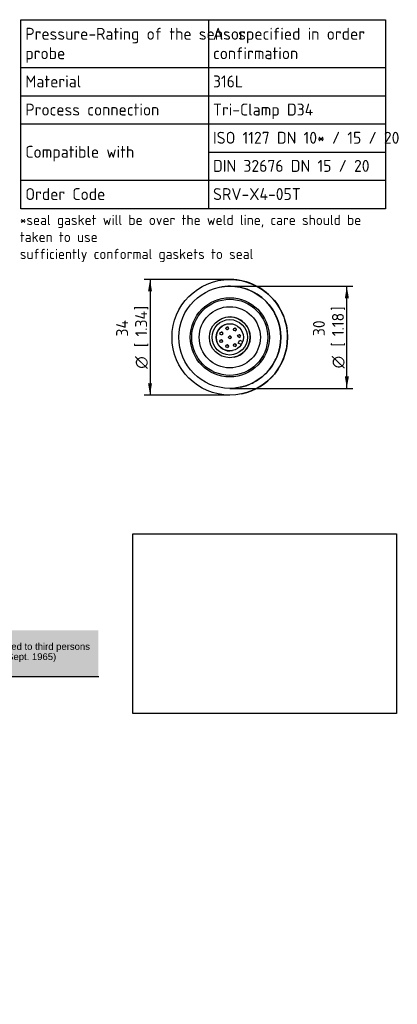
# Paper-space layout 'Invenitec-A4' of a CAD drawing. Header units: millimetres. Extents: x 0 to 296, y -84 to 205.
# Tile 4 of 4: x 185 to 296, y -84 to 205. Entities that reach past the tile are written whole.
import ezdxf
from ezdxf.entities.mleader import LeaderData, LeaderLine
from ezdxf.enums import TextEntityAlignment as Align
from ezdxf.math import Vec2, Vec3

# ---------------------------------------------------------------- set-up
doc = ezdxf.new("R2010")
doc.units = ezdxf.units.MM
doc.layers.add('Default', color=7, linetype='Continuous')
doc.layers.add('SRV-X4-05T', color=7, linetype='Continuous')
doc.styles.add('SEACAD_Solid_Edge_ISO', font='seiso.ttf')
doc.styles.add('SEACAD_Solid_Edge_ISO1_Symbols', font='semeci1.ttf')
doc.dimstyles.new('Rheonics_Publish', dxfattribs={"dimtxt": 3.5, "dimasz": 3.5, "dimexe": 1.75, "dimexo": 0, "dimgap": 0.875, "dimtad": 1, "dimdec": 1, "dimdsep": 46, "dimtxsty": 'SEACAD_Solid_Edge_ISO', "dimblk1": '_SE_FILLED', "dimblk2": '_SE_FILLED', "dimsah": 1, "dimcen": 1.75, "dimazin": 0, "dimtfac": 0.5, "dimtdec": 3, "dimtmove": 0, "dimatfit": 3, "dimfxl": 1, "dimtolj": 1, "dimarcsym": 0})
picture_1 = doc.add_image_def('image1.jpg', size_in_pixel=(1363, 928))

# ---------------------------------------------------------------- blocks, each defined once
blk = doc.blocks.new('SE1')
at = {"layer": 'SRV-X4-05T', "color": 7, "linetype": 'Continuous'}
for p, q in [((249.17, 110.42), (249.59, 111.33)), ((250.05, 110.02), (249.17, 110.42)), ((249.59, 111.33), (250.47, 110.92)), ((249.59, 111.33), (250.47, 110.92)), ((261.3, 108.86), (261.3, 108.86))]:
    blk.add_line(p, q, dxfattribs=at)
for centre, radius in [((246.66, 112.15), 17), ((246.66, 112.15), 15), ((246.66, 112.15), 11.64), ((246.66, 112.15), 11.18), ((246.66, 112.15), 9), ((246.66, 112.15), 6), ((246.66, 112.15), 5.2), ((246.66, 112.15), 4), ((244.17, 113.31), 0.4), ((245.9, 114.79), 0.4), ((248.16, 114.45), 0.4), ((249.38, 112.53), 0.4), ((244.15, 111.03), 0.4), ((246.66, 112.15), 0.4), ((248.12, 109.81), 0.4), ((245.86, 109.52), 0.4)]:
    blk.add_circle(centre, radius, dxfattribs=at)
for centre, radius, start, end in [((246.66, 112.15), 17, 0, 101.9937), ((246.66, 112.15), 15, 0, 101.9937), ((246.66, 112.15), 15, 26.8805, 27.9681), ((246.66, 112.15), 15, 25.136, 27.9681), ((246.37, 112), 15.33, 25.091, 27.5974), ((246.66, 112.15), 15, 25.1359, 27.2089), ((246.66, 112.15), 15, 24.6657, 26.8673), ((246.66, 112.15), 15, 24.4861, 26.8673), ((246.66, 112.15), 4, 101.9937, 281.9937), ((246.66, 112.15), 6, 0, 101.9937), ((246.66, 112.15), 15, 23.0612, 25.1359), ((246.66, 112.15), 15, 21.9781, 25.0638), ((246.66, 112.15), 15, 23.0587, 24.4861), ((246.66, 112.15), 15, 21.978, 23.0561), ((246.66, 112.15), 15, 21.7262, 21.9712), ((246.33, 112.03), 15.35, 17.7314, 19.9881), ((246.34, 112.04), 15.33, 17.7977, 19.6154), ((246.35, 112.04), 15.33, 17.7976, 19.6154), ((246.66, 112.15), 15, 14.6917, 17.7775), ((246.66, 112.15), 15, 14.6918, 17.7774), ((246.66, 112.15), 15, 13.6103, 17.7052), ((246.66, 112.15), 15, 13.6103, 14.6808), ((244.17, 113.31), 0.4, 0, 101.9937), ((244.17, 113.31), 0.4, 281.9937, 0), ((245.9, 114.79), 0.4, 0, 101.9937), ((245.9, 114.79), 0.4, 281.9937, 0), ((248.16, 114.45), 0.4, 0, 101.9937), ((248.16, 114.45), 0.4, 281.9937, 0), ((249.38, 112.53), 0.4, 0, 101.9937), ((246.66, 112.15), 15, 9.9842, 11.0483), ((246.66, 112.15), 15, 9.9842, 11.0483), ((246.66, 112.15), 15, 5.9823, 7.0465), ((246.66, 112.15), 15, 3.3307, 7.0465), ((246.66, 112.15), 15, 3.3307, 5.9823), ((246.49, 112.14), 15.17, 359.923, 3.311), ((246.66, 112.15), 15, 0.9676, 3.3307), ((244.15, 111.03), 0.4, 0, 101.9937), ((244.15, 111.03), 0.4, 281.9937, 0), ((246.66, 112.15), 0.4, 0, 101.9937), ((246.66, 112.15), 0.4, 281.9937, 0), ((246.66, 112.15), 6, 281.9937, 0), ((248.12, 109.81), 0.4, 0, 101.9937), ((249.38, 112.53), 0.4, 281.9937, 0), ((246.66, 112.15), 17, 281.9937, 360), ((246.66, 112.15), 15, 342.868, 360), ((246.66, 112.15), 15, 349.4248, 353.4294), ((246.66, 112.15), 15, 353.4294, 357.434), ((246.66, 112.15), 15, 356.3789, 357.4341), ((246.66, 112.15), 15, 359.9033, 0.9676), ((245.86, 109.52), 0.4, 0, 101.9937), ((245.86, 109.52), 0.4, 281.9937, 0), ((248.12, 109.81), 0.4, 281.9937, 0), ((246.66, 112.15), 15, 313.5851, 340.4436), ((246.66, 112.15), 15, 339.4693, 343.5822), ((246.66, 112.15), 15, 339.4692, 340.436), ((246.66, 112.15), 15, 340.4973, 342.1229), ((246.66, 112.15), 15, 343.5822, 347.3345), ((246.66, 112.15), 15, 346.3086, 347.0277), ((246.66, 112.15), 15, 346.3135, 346.667), ((246.66, 112.15), 15, 349.4247, 350.4809), ((246.66, 112.15), 15, 329.8572, 330.9214), ((246.66, 112.15), 15, 329.8572, 330.9214), ((246.51, 112.22), 15.17, 330.935, 333.3608), ((246.66, 112.15), 15, 330.9214, 333.2304), ((246.66, 112.15), 15, 333.2304, 335.9361), ((246.66, 112.15), 15, 333.3744, 337.0004), ((246.66, 112.15), 15, 335.9361, 337.0004), ((246.66, 112.15), 15, 301.6321, 315.319), ((246.66, 112.15), 15, 314.7242, 315.319), ((246.66, 112.15), 15, 323.0363, 326.3852), ((246.66, 112.15), 15, 323.0363, 324.1005), ((246.66, 112.15), 15, 324.1005, 326.2651), ((246.66, 112.15), 15, 287.9451, 301.6321), ((246.66, 112.15), 15, 281.9937, 288.633), ((246.66, 112.15), 15, 287.9451, 288.6111)]:
    blk.add_arc(centre, radius, start, end, dxfattribs=at)
blk.add_open_spline([(259.27, 104.02), (259.27, 104.02), (259.27, 104.03), (259.27, 104.03), (259.27, 104.03), (259.27, 104.03), (259.27, 104.03), (259.27, 104.03), (259.27, 104.03), (259.27, 104.03), (259.27, 104.03), (259.27, 104.03), (259.27, 104.03), (259.27, 104.03), (259.27, 104.03), (259.27, 104.03), (259.27, 104.03), (259.27, 104.03), (259.27, 104.03), (259.27, 104.03), (259.27, 104.03), (259.27, 104.03), (259.27, 104.03), (259.27, 104.03), (259.27, 104.03), (259.27, 104.03), (259.27, 104.03), (259.27, 104.03), (259.27, 104.03), (259.27, 104.03), (259.27, 104.03), (259.27, 104.03), (259.27, 104.02), (259.27, 104.02), (259.27, 104.01), (259.26, 104.01), (259.26, 104), (259.24, 103.97), (259.22, 103.94), (259.2, 103.91), (259.18, 103.89), (259.17, 103.87), (259.15, 103.84)], degree=3, knots=[0, 0, 0, 0, 0.015794, 0.015794, 0.015794, 0.020071, 0.020071, 0.020071, 0.022152, 0.022152, 0.022152, 0.02369, 0.02369, 0.02369, 0.024523, 0.024523, 0.024523, 0.02523, 0.02523, 0.02523, 0.025939, 0.025939, 0.025939, 0.026887, 0.026887, 0.026887, 0.028619, 0.028619, 0.028619, 0.034551, 0.034551, 0.034551, 0.062892, 0.062892, 0.062892, 0.175585, 0.175585, 0.175585, 0.625472, 0.625472, 0.625472, 1, 1, 1, 1], dxfattribs=at)
blk = doc.blocks.new('DMBLK38')
at = {"layer": 'Default', "linetype": 'Continuous'}
for points in [[(281.7, 123.65), (281.11, 127.15), (280.53, 123.65)], [(281.7, 100.65), (280.53, 100.65), (281.11, 97.15)]]:
    blk.add_hatch(color=7, dxfattribs=at).paths.add_polyline_path(points)
at = {"layer": 'Default', "color": 7, "linetype": 'Continuous'}
for p, q in [((246.59, 127.15), (282.86, 127.15)), ((281.11, 97.15), (281.11, 127.15)), ((246.66, 97.15), (282.86, 97.15))]:
    blk.add_line(p, q, dxfattribs=at)
for s, style, p in [('1.18', 'SEACAD_Solid_Edge_ISO', (276.74, 112.5)), (']', 'SEACAD_Solid_Edge_ISO', (276.74, 119.97)), ('30', 'SEACAD_Solid_Edge_ISO', (271.14, 112.5)), ('[', 'SEACAD_Solid_Edge_ISO', (276.74, 109.39)), ('O', 'SEACAD_Solid_Edge_ISO1_Symbols', (276.74, 103.05))]:
    blk.add_text(s, height=3.5, rotation=90, dxfattribs=dict(at, style=style)).set_placement(p, align=Align.TOP_LEFT)
blk = doc.blocks.new('_SE_FILLED')
at = {"color": 0}
blk.add_line((0, 0), (-1, 0), dxfattribs=at)
blk.add_solid([(0, 0), (-1, -0.1665), (-1, 0.1665), (0, 0)], dxfattribs=at)
blk = doc.blocks.new('DMBLK43')
at = {"layer": 'Default', "linetype": 'Continuous'}
for points in [[(222.61, 125.65), (223.78, 125.65), (223.19, 129.15)], [(222.61, 98.65), (223.19, 95.15), (223.78, 98.65)]]:
    blk.add_hatch(color=7, dxfattribs=at).paths.add_polyline_path(points)
at = {"layer": 'Default', "color": 7, "linetype": 'Continuous'}
for p, q in [((246.66, 129.15), (221.44, 129.15)), ((223.19, 129.15), (223.19, 95.15)), ((246.66, 95.15), (221.44, 95.15))]:
    blk.add_line(p, q, dxfattribs=at)
for s, style, p in [(']', 'SEACAD_Solid_Edge_ISO', (218.82, 120.09)), ('1.34', 'SEACAD_Solid_Edge_ISO', (218.82, 112.38)), ('34', 'SEACAD_Solid_Edge_ISO', (213.22, 112.38)), ('[', 'SEACAD_Solid_Edge_ISO', (218.82, 109.27)), ('O', 'SEACAD_Solid_Edge_ISO1_Symbols', (218.82, 102.93))]:
    blk.add_text(s, height=3.5, rotation=90, dxfattribs=dict(at, style=style)).set_placement(p, align=Align.TOP_LEFT)
blk = doc.blocks.new('SE3')
at = {"layer": 'Default', "color": 7, "linetype": 'Continuous'}
for p, q in [((240.44, 205.5), (240.44, 191.42)), ((185.13, 191.42), (292.5, 191.42)), ((240.44, 191.42), (240.44, 183.14)), ((185.13, 183.14), (292.5, 183.14)), ((240.44, 183.14), (240.44, 174.86)), ((185.13, 174.86), (292.5, 174.86)), ((240.44, 174.86), (240.44, 166.59)), ((240.44, 166.59), (292.5, 166.59)), ((240.44, 166.59), (240.44, 158.31)), ((185.13, 158.31), (292.5, 158.31)), ((240.44, 158.31), (240.44, 149.96))]:
    blk.add_line(p, q, dxfattribs=at)
blk.add_lwpolyline([(185.13, 149.96), (185.13, 205.5), (292.5, 205.5), (292.5, 149.96), (185.13, 149.96)], dxfattribs=at)
at = {"layer": 'Default', "color": 7, "linetype": 'Continuous', "style": 'SEACAD_Solid_Edge_ISO'}
for s, p in [('Pressure-Rating of the sensor', (186.48, 203.11)), ('As specified in order', (241.72, 203.11)), ('probe', (186.48, 197.39)), ('confirmation', (241.72, 197.39)), ('Material', (186.48, 189.11)), ('316L', (241.72, 189.11)), ('Process connection', (186.48, 180.83)), ('Tri-Clamp D34', (241.72, 180.83)), ('ISO 1127 DN 10* / 15 / 20', (241.72, 172.55)), ('Compatible with', (186.48, 168.42)), ('DIN 32676 DN 15 / 20', (241.72, 164.28)), ('Order Code', (186.48, 156)), ('SRV-X4-05T', (241.72, 156))]:
    blk.add_text(s, height=3.5, dxfattribs=at).set_placement(p, align=Align.TOP_LEFT)
blk = doc.blocks.new('_Dot')
at = {"color": 0, "linetype": 'ByBlock', "lineweight": -2}
blk.add_line((-0.5, 0), (-1, 0), dxfattribs=at)
at = {"color": 0, "linetype": 'ByBlock', "const_width": 0.5}
blk.add_lwpolyline([(-0.25, 0, 1), (0.25, 0, 1)], format="xyb", close=True, dxfattribs=at)

psp = doc.layouts.new('Invenitec-A4')

# ---------------------------------------------------------------- hatches: boundary and pattern name
at = {"layer": 'Default', "linetype": 'Continuous'}
psp.add_hatch(color=7, dxfattribs=at).paths.add_polyline_path([(207.95, 26.06), (0.07, 26.06), (0.07, 12.6), (207.95, 12.6)])

# ---------------------------------------------------------------- linework, layer by layer
at = {"layer": 'Default', "color": 7, "linetype": 'Continuous'}
psp.add_line((208.11, 12.36), (0.23, 12.36), dxfattribs=at)

# ---------------------------------------------------------------- block references
at = {"layer": 'Default'}
for name in ['SE3', 'SE1']:
    psp.add_blockref(name, (0, 0), dxfattribs=at)

# ---------------------------------------------------------------- texts
at = {"layer": 'Default', "insert": (184.86, 148.15), "char_height": 3, "width": 106.856, "attachment_point": 1}
psp.add_mtext('{\\fSolid Edge ISO|b1||i0||c0|p34;\\C7;\\H3.;\\W1.;*seal gasket will be over the weld line, care should be taken to use \\P}{\\fSolid Edge ISO|b1||i0||c0|p34;\\C7;\\H3.;\\W1.;sufficiently conformal gaskets to seal}', dxfattribs=at)

# ---------------------------------------------------------------- dimensions: what is measured, and where the dimension line sits
at = {"layer": 'Default', "color": 7, "linetype": 'Continuous'}
for base, p1, p2, angle, picture, middle in [((223.19, 95.15), (246.66, 129.15), (246.66, 95.15), 270, 'DMBLK43', (223.19, 112.15)), ((281.11, 127.15), (246.66, 97.15), (246.66, 127.15), 90, 'DMBLK38', (281.11, 112.15))]:
    dim = psp.add_linear_dim(base=base, p1=p1, p2=p2, angle=angle, text='\\A1;%%C <>', dimstyle='Rheonics_Publish', override={"dimpost": '\\X'}, dxfattribs=at)
    dim.commit()
    dim.dimension.update_dxf_attribs({"geometry": picture, "text_midpoint": middle, "dimtype": 161})

# ---------------------------------------------------------------- pictures from other files: only their frames are drawn
image = psp.add_image(picture_1, insert=(218.17, 1.62), size_in_units=(77.52, 52.78))
image.dxf.flags = 7

# ---------------------------------------------------------------- leaders
ml = psp.add_multileader_mtext('Standard', dxfattribs=at)
ml.set_content('{\\pxsm0.9;\\fArial|b0||i0||c0|p34;\\W1.;This drawing remains property of rheonics. It may be neither copied nor informed to third persons \\Por competitors without our approval. ( 2 paragraph 1 fig.7 copyright act of 9th Sept. 1965)\\P}', color=256)
ml.set_leader_properties()
ml.set_arrow_properties(name='DOT')
ml.build(insert=Vec2(0, 0))
ml.multileader.update_dxf_attribs({"leader_type": 0, "dogleg_length": 0, "arrow_head_size": 2})
ctx = ml.context
ctx.base_point, ctx.char_height, ctx.arrow_head_size, ctx.landing_gap_size = Vec3(84.93, 21), 2, 2, 0.7
ctx.mtext.insert = Vec3(85.63, 22.3)

doc.saveas('drawing.dxf')
